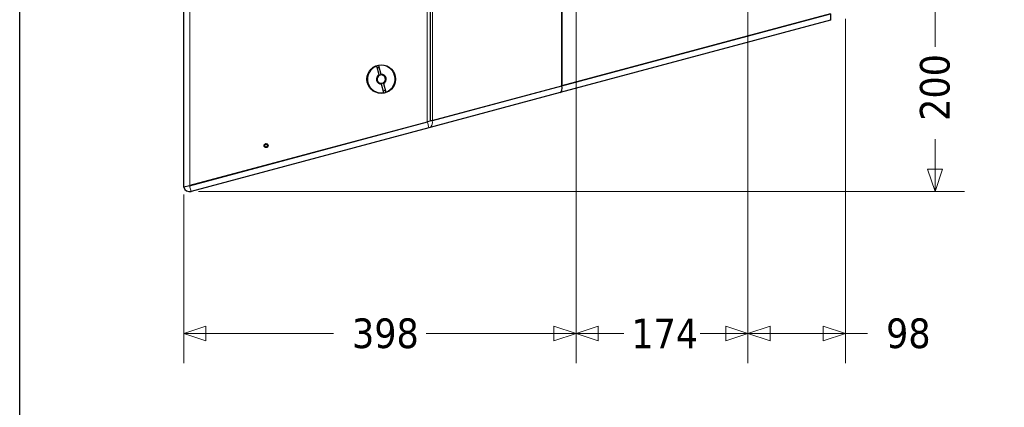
# Model space of a CAD drawing. Header units: millimetres. Extents: x 90 to 4365, y 90 to 3088.
# Tile 12 of 41: x 90 to 1087, y 1502 to 1895. Entities that reach past the tile are written whole.
import ezdxf

# ---------------------------------------------------------------- set-up
doc = ezdxf.new("R2010")
doc.units = ezdxf.units.MM
doc.header["$LTSCALE"] = 15
doc.layers.add('Border (ISO)', color=7, linetype='Continuous', lineweight=25)
doc.layers.add('Visibile (ISO)', color=7, linetype='Continuous', lineweight=25)
doc.layers.add('Quota (ISO)', color=7, linetype='Continuous', lineweight=15, true_color=0x008000)
doc.layers.add('Visibile sottile (ISO)', color=9, linetype='Continuous', lineweight=18, true_color=0x808080)
doc.styles.add('Testo nota (ISO)', font='tahoma.ttf')
doc.dimstyles.new('Default (ISO)', dxfattribs={"dimscale": 15, "dimtxt": 2, "dimasz": 1.5, "dimexe": 2, "dimexo": 0.5, "dimgap": 0.5, "dimtad": 1, "dimtoh": 1, "dimrnd": 1e-08, "dimtxsty": 'Testo nota (ISO)', "dimblk": 'Filled-1', "dimcen": 0.09, "dimdle": 10, "dimclrd": 256, "dimclre": 256, "dimclrt": 256, "dimazin": 2, "dimtfac": 0.75, "dimtmove": 0, "dimatfit": 3, "dimfxl": 0, "dimtolj": 1, "dimtzin": 0, "dimlwd": -1, "dimlwe": -1, "dimarcsym": 0})

# ---------------------------------------------------------------- blocks, each defined once
blk = doc.blocks.new('Bordi Bordo di default')
at = {"layer": 'Border (ISO)', "flags": 128}
blk.add_lwpolyline([(6, 6), (6, 204), (291, 204), (291, 6), (6, 6)], dxfattribs=at)
blk = doc.blocks.new('Filled-1')
at = {"color": 0}
for p, q in [((0, 0), (-1, 0.333)), ((-1, 0.333), (-1, -0.333)), ((-1, 0), (0, 0)), ((-1, -0.333), (0, 0))]:
    blk.add_line(p, q, dxfattribs=at)
at = {"color": 0, "flags": 128}
blk.add_lwpolyline([(-1, -0.333), (0, 0), (-1, 0.333), (-1, -0.333)], dxfattribs=at)
at = {"color": 0}
blk.add_solid([(-1, -0.333), (0, 0), (-1, 0.333), (-1, -0.333)], dxfattribs=at)
blk = doc.blocks.new('*D23')
at = {"layer": 'Defpoints', "color": 0, "transparency": 16777216}
for p in [(817.46, 1962.75), (1016.96, 1962.75), (263.52, 1720.72)]:
    blk.add_point(p, dxfattribs=at)
at = {"layer": 'Quota (ISO)', "transparency": 16777216}
for p, q in [((824.96, 1962.75), (1046.96, 1962.75)), ((1016.96, 1940.25), (1016.96, 1867.33)), ((1016.96, 1743.22), (1016.96, 1773.53)), ((271.02, 1720.72), (1046.96, 1720.72))]:
    blk.add_line(p, q, dxfattribs=at)
at = {"layer": 'Quota (ISO)', "transparency": 16777216, "xscale": 22.5, "yscale": 22.5, "zscale": 22.5}
for p, rotation in [((1016.96, 1962.75), 90), ((1016.96, 1720.72), 270)]:
    blk.add_blockref('Filled-1', p, dxfattribs=dict(at, rotation=rotation))
at = {"layer": 'Quota (ISO)', "transparency": 16777216, "insert": (1016.96, 1781.03), "char_height": 30, "attachment_point": 4, "rotation": 90, "style": 'Testo nota (ISO)'}
blk.add_mtext('\\A1; 200', dxfattribs=at)
blk = doc.blocks.new('*D28')
at = {"layer": 'Defpoints', "color": 0, "transparency": 16777216}
for p in [(653.46, 1972.75), (256.17, 1724.96), (653.46, 1576.79)]:
    blk.add_point(p, dxfattribs=at)
at = {"layer": 'Quota (ISO)', "transparency": 16777216}
for p, q in [((653.46, 1965.25), (653.46, 1546.79)), ((256.17, 1717.46), (256.17, 1546.79)), ((278.67, 1576.79), (407.83, 1576.79)), ((630.96, 1576.79), (501.8, 1576.79))]:
    blk.add_line(p, q, dxfattribs=at)
at = {"layer": 'Quota (ISO)', "transparency": 16777216, "xscale": 22.5, "yscale": 22.5, "zscale": 22.5, "rotation": 180}
blk.add_blockref('Filled-1', (256.17, 1576.79), dxfattribs=at)
at = {"layer": 'Quota (ISO)', "transparency": 16777216, "xscale": 22.5, "yscale": 22.5, "zscale": 22.5}
blk.add_blockref('Filled-1', (653.46, 1576.79), dxfattribs=at)
at = {"layer": 'Quota (ISO)', "transparency": 16777216, "insert": (415.33, 1576.79), "char_height": 30, "attachment_point": 4, "style": 'Testo nota (ISO)'}
blk.add_mtext('\\A1; 398', dxfattribs=at)
blk = doc.blocks.new('*D29')
at = {"layer": 'Defpoints', "color": 0, "transparency": 16777216}
for p in [(653.46, 1972.75), (827.46, 1972.75), (827.46, 1576.79)]:
    blk.add_point(p, dxfattribs=at)
at = {"layer": 'Quota (ISO)', "transparency": 16777216}
for p, q in [((653.46, 1965.25), (653.46, 1546.79)), ((827.46, 1965.25), (827.46, 1546.79)), ((675.96, 1576.79), (701.96, 1576.79)), ((804.96, 1576.79), (778.96, 1576.79))]:
    blk.add_line(p, q, dxfattribs=at)
at = {"layer": 'Quota (ISO)', "transparency": 16777216, "xscale": 22.5, "yscale": 22.5, "zscale": 22.5, "rotation": 180}
blk.add_blockref('Filled-1', (653.46, 1576.79), dxfattribs=at)
at = {"layer": 'Quota (ISO)', "transparency": 16777216, "xscale": 22.5, "yscale": 22.5, "zscale": 22.5}
blk.add_blockref('Filled-1', (827.46, 1576.79), dxfattribs=at)
at = {"layer": 'Quota (ISO)', "transparency": 16777216, "insert": (709.46, 1576.79), "char_height": 30, "attachment_point": 4, "style": 'Testo nota (ISO)'}
blk.add_mtext('\\A1;174', dxfattribs=at)
blk = doc.blocks.new('*D30')
at = {"layer": 'Defpoints', "color": 0, "transparency": 16777216}
for p in [(827.46, 1972.75), (926.17, 1902.88), (926.17, 1576.79)]:
    blk.add_point(p, dxfattribs=at)
at = {"layer": 'Quota (ISO)', "transparency": 16777216}
for p, q in [((827.46, 1965.25), (827.46, 1546.79)), ((926.17, 1895.38), (926.17, 1546.79)), ((849.96, 1576.79), (903.67, 1576.79)), ((926.17, 1576.79), (948.67, 1576.79))]:
    blk.add_line(p, q, dxfattribs=at)
at = {"layer": 'Quota (ISO)', "transparency": 16777216, "xscale": 22.5, "yscale": 22.5, "zscale": 22.5, "rotation": 180}
blk.add_blockref('Filled-1', (827.46, 1576.79), dxfattribs=at)
at = {"layer": 'Quota (ISO)', "transparency": 16777216, "xscale": 22.5, "yscale": 22.5, "zscale": 22.5}
blk.add_blockref('Filled-1', (926.17, 1576.79), dxfattribs=at)
at = {"layer": 'Quota (ISO)', "transparency": 16777216, "insert": (956.17, 1576.79), "char_height": 30, "attachment_point": 4, "style": 'Testo nota (ISO)'}
blk.add_mtext('\\A1; 98', dxfattribs=at)

msp = doc.modelspace()

# ---------------------------------------------------------------- linework, layer by layer
at = {"layer": 'Visibile (ISO)'}
for p, q in [((256.17, 1724.96), (256.17, 2714.536)), ((505.706, 2647.673), (505.706, 1791.823)), ((505.706, 2647.673), (505.706, 1791.823)), ((638.96, 1907.748), (638.96, 1827.528)), ((638.96, 1827.528), (638.96, 1907.748)), ((911.17, 1900.466), (638.96, 1827.528)), ((638.96, 1827.528), (911.17, 1900.466)), ((911.17, 1900.466), (911.17, 1894.255)), ((911.17, 1894.255), (637.225, 1820.852)), ((453.936, 1838.928), (451.59, 1847.684)), ((453.522, 1848.202), (455.868, 1839.445)), ((458.818, 1820.707), (456.472, 1829.463)), ((458.404, 1829.981), (460.75, 1821.225)), ((507.857, 1792.399), (638.96, 1827.528)), ((507.902, 1792.411), (638.96, 1827.528)), ((637.225, 1820.852), (504.435, 1785.27)), ((261.965, 1726.513), (502.882, 1791.066)), ((502.706, 1791.019), (262.17, 1726.567)), ((504.435, 1785.27), (263.518, 1720.717)), ((507.857, 1792.399), (502.882, 1791.066)), ((261.965, 1726.513), (256.17, 1724.96))]:
    msp.add_line(p, q, dxfattribs=at)
for centre, radius in [((456.17, 1834.454), 14.5), ((339.545, 1767.086), 2)]:
    msp.add_circle(centre, radius, dxfattribs=at)
for centre, radius, start, end in [((456.17, 1834.454), 14, 109.096044, 280.903956), ((456.17, 1834.454), 12, 100.219808, 109.780192), ((456.17, 1834.454), 14, 289.096044, 100.903956), ((456.17, 1834.454), 5, 116.536959, 273.463041), ((456.17, 1834.454), 4.188, 118.814396, 271.185604), ((456.17, 1834.454), 4.188, 91.185604, 118.814396), ((456.17, 1834.454), 5, 296.536959, 93.463041), ((456.17, 1834.454), 4.188, 298.814396, 91.185604), ((456.17, 1834.454), 4.188, 271.185604, 298.814396), ((456.17, 1834.454), 12, 280.219808, 289.780192), ((337.873, 1767.086), 0.279, 108.189685, 251.810315), ((337.482, 1768.277), 0.975, 288.189685, 11.810315), ((337.482, 1765.895), 0.975, 348.189685, 71.810315), ((338.709, 1768.534), 0.279, 48.189685, 191.810315), ((338.709, 1765.639), 0.279, 168.189685, 311.810315), ((339.545, 1769.468), 0.975, 228.189685, 311.810315), ((339.545, 1764.704), 0.975, 48.189685, 131.810315), ((340.381, 1768.534), 0.279, 348.189685, 131.810315), ((340.381, 1765.639), 0.279, 228.189685, 11.810315), ((341.608, 1768.277), 0.975, 168.189793, 251.810207), ((341.608, 1765.895), 0.975, 108.189685, 191.810315), ((341.216, 1767.086), 0.279, 288.189793, 71.810207), ((261.965, 1726.513), 6, 195, 285)]:
    msp.add_arc(centre, radius, start, end, dxfattribs=at)
msp.add_ellipse((635.673, 1826.647), major_axis=(1.553, -5.796), ratio=0.5673004, start_param=0, end_param=1.5707963, dxfattribs=at)
for points, weights in [([(454.151, 1838.124), (454.053, 1838.49), (453.936, 1838.928)], [1, 1.00412650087, 1]), ([(455.868, 1839.445), (455.985, 1839.008), (456.083, 1838.641)], [1, 1.00412650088, 1]), ([(456.472, 1829.463), (456.355, 1829.901), (456.256, 1830.267)], [1, 1.00412650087, 1]), ([(458.188, 1830.785), (458.286, 1830.419), (458.404, 1829.981)], [1, 1.00412650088, 1])]:
    msp.add_rational_spline(points, weights, degree=2, dxfattribs=at)
for points, knots in [([(337.795, 1767.325), (337.763, 1767.315), (337.733, 1767.298), (337.683, 1767.255), (337.66, 1767.226), (337.629, 1767.159), (337.621, 1767.122), (337.621, 1767.051), (337.629, 1767.013), (337.66, 1766.947), (337.683, 1766.918), (337.733, 1766.874), (337.763, 1766.858), (337.795, 1766.847)], [0.085145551, 0.085145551, 0.085145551, 0.085145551, 0.095628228, 0.095628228, 0.106325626, 0.106325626, 0.117023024, 0.117023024, 0.127720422, 0.127720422, 0.13841782, 0.13841782, 0.148900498, 0.148900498, 0.148900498, 0.148900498]), ([(338.463, 1768.482), (338.477, 1768.418), (338.485, 1768.352), (338.487, 1768.207), (338.478, 1768.117), (338.433, 1767.938), (338.397, 1767.851), (338.309, 1767.698), (338.251, 1767.623), (338.119, 1767.495), (338.045, 1767.441), (337.918, 1767.371), (337.858, 1767.345), (337.795, 1767.325)], [0.45465579, 0.45465579, 0.45465579, 0.45465579, 0.4751446, 0.4751446, 0.5015906, 0.5015906, 0.52803661, 0.52803661, 0.55448261, 0.55448261, 0.58092861, 0.58092861, 0.60141742, 0.60141742, 0.60141742, 0.60141742]), ([(337.795, 1766.847), (337.858, 1766.827), (337.918, 1766.801), (338.045, 1766.731), (338.119, 1766.678), (338.251, 1766.55), (338.309, 1766.475), (338.397, 1766.322), (338.433, 1766.234), (338.478, 1766.056), (338.487, 1765.965), (338.485, 1765.82), (338.477, 1765.755), (338.463, 1765.69)], [0.45465579, 0.45465579, 0.45465579, 0.45465579, 0.4751446, 0.4751446, 0.5015906, 0.5015906, 0.52803661, 0.52803661, 0.55448261, 0.55448261, 0.58092861, 0.58092861, 0.60141742, 0.60141742, 0.60141742, 0.60141742]), ([(338.877, 1768.721), (338.852, 1768.743), (338.822, 1768.761), (338.76, 1768.783), (338.723, 1768.788), (338.65, 1768.782), (338.614, 1768.77), (338.552, 1768.735), (338.524, 1768.709), (338.482, 1768.649), (338.468, 1768.615), (338.456, 1768.549), (338.456, 1768.515), (338.463, 1768.482)], [0.085145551, 0.085145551, 0.085145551, 0.085145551, 0.095628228, 0.095628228, 0.106325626, 0.106325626, 0.117023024, 0.117023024, 0.127720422, 0.127720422, 0.13841782, 0.13841782, 0.148900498, 0.148900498, 0.148900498, 0.148900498]), ([(338.463, 1765.69), (338.456, 1765.657), (338.456, 1765.623), (338.468, 1765.558), (338.482, 1765.523), (338.524, 1765.463), (338.552, 1765.438), (338.614, 1765.402), (338.65, 1765.39), (338.723, 1765.384), (338.76, 1765.389), (338.822, 1765.411), (338.852, 1765.429), (338.877, 1765.451)], [0.085145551, 0.085145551, 0.085145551, 0.085145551, 0.095628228, 0.095628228, 0.106325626, 0.106325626, 0.117023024, 0.117023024, 0.127720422, 0.127720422, 0.13841782, 0.13841782, 0.148900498, 0.148900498, 0.148900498, 0.148900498]), ([(340.213, 1768.721), (340.164, 1768.677), (340.111, 1768.637), (339.987, 1768.563), (339.904, 1768.525), (339.727, 1768.475), (339.633, 1768.462), (339.457, 1768.462), (339.363, 1768.475), (339.186, 1768.525), (339.103, 1768.563), (338.978, 1768.637), (338.925, 1768.677), (338.877, 1768.721)], [0.45465579, 0.45465579, 0.45465579, 0.45465579, 0.4751446, 0.4751446, 0.5015906, 0.5015906, 0.52803661, 0.52803661, 0.55448261, 0.55448261, 0.58092861, 0.58092861, 0.60141742, 0.60141742, 0.60141742, 0.60141742]), ([(338.877, 1765.451), (338.925, 1765.496), (338.978, 1765.535), (339.103, 1765.61), (339.186, 1765.647), (339.363, 1765.698), (339.457, 1765.71), (339.633, 1765.71), (339.727, 1765.698), (339.904, 1765.647), (339.987, 1765.61), (340.111, 1765.535), (340.164, 1765.496), (340.213, 1765.451)], [0.45465579, 0.45465579, 0.45465579, 0.45465579, 0.4751446, 0.4751446, 0.5015906, 0.5015906, 0.52803661, 0.52803661, 0.55448261, 0.55448261, 0.58092861, 0.58092861, 0.60141742, 0.60141742, 0.60141742, 0.60141742]), ([(340.627, 1768.482), (340.634, 1768.515), (340.634, 1768.549), (340.622, 1768.615), (340.608, 1768.649), (340.566, 1768.709), (340.538, 1768.735), (340.476, 1768.77), (340.44, 1768.782), (340.367, 1768.788), (340.33, 1768.783), (340.267, 1768.761), (340.238, 1768.743), (340.213, 1768.721)], [0.085145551, 0.085145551, 0.085145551, 0.085145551, 0.095628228, 0.095628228, 0.106325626, 0.106325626, 0.117023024, 0.117023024, 0.127720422, 0.127720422, 0.13841782, 0.13841782, 0.148900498, 0.148900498, 0.148900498, 0.148900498]), ([(340.213, 1765.451), (340.238, 1765.429), (340.267, 1765.411), (340.33, 1765.389), (340.367, 1765.384), (340.44, 1765.39), (340.476, 1765.402), (340.538, 1765.438), (340.566, 1765.463), (340.608, 1765.523), (340.622, 1765.558), (340.634, 1765.623), (340.634, 1765.657), (340.627, 1765.69)], [0.085145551, 0.085145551, 0.085145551, 0.085145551, 0.095628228, 0.095628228, 0.106325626, 0.106325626, 0.117023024, 0.117023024, 0.127720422, 0.127720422, 0.13841782, 0.13841782, 0.148900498, 0.148900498, 0.148900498, 0.148900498]), ([(341.295, 1767.325), (341.232, 1767.345), (341.172, 1767.371), (341.045, 1767.441), (340.971, 1767.495), (340.838, 1767.623), (340.781, 1767.698), (340.692, 1767.851), (340.656, 1767.938), (340.611, 1768.117), (340.602, 1768.207), (340.605, 1768.352), (340.613, 1768.418), (340.627, 1768.482)], [0.45465696, 0.45465696, 0.45465696, 0.45465696, 0.47514564, 0.47514564, 0.50159168, 0.50159168, 0.52803773, 0.52803773, 0.55448378, 0.55448378, 0.58092983, 0.58092983, 0.6014185, 0.6014185, 0.6014185, 0.6014185]), ([(340.627, 1765.69), (340.613, 1765.755), (340.605, 1765.82), (340.602, 1765.965), (340.611, 1766.056), (340.656, 1766.234), (340.692, 1766.322), (340.781, 1766.475), (340.838, 1766.55), (340.971, 1766.678), (341.045, 1766.731), (341.172, 1766.801), (341.232, 1766.827), (341.295, 1766.847)], [0.45465579, 0.45465579, 0.45465579, 0.45465579, 0.4751446, 0.4751446, 0.5015906, 0.5015906, 0.52803661, 0.52803661, 0.55448261, 0.55448261, 0.58092861, 0.58092861, 0.60141741, 0.60141741, 0.60141741, 0.60141741]), ([(341.295, 1766.847), (341.327, 1766.858), (341.357, 1766.874), (341.407, 1766.918), (341.43, 1766.947), (341.461, 1767.013), (341.469, 1767.051), (341.469, 1767.122), (341.461, 1767.159), (341.43, 1767.226), (341.407, 1767.255), (341.357, 1767.298), (341.327, 1767.315), (341.295, 1767.325)], [0.085145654, 0.085145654, 0.085145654, 0.085145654, 0.095628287, 0.095628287, 0.106325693, 0.106325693, 0.117023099, 0.117023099, 0.127720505, 0.127720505, 0.138417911, 0.138417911, 0.148900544, 0.148900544, 0.148900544, 0.148900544])]:
    msp.add_open_spline(points, degree=3, knots=knots, dxfattribs=at)
at = {"layer": 'Visibile sottile (ISO)'}
for p, q in [((262.17, 1726.567), (262.17, 2712.929)), ((502.706, 1791.019), (502.706, 2648.477)), ((507.902, 2647.085), (507.902, 1792.411)), ((504.435, 1785.27), (502.882, 1791.066)), ((337.786, 1767.351), (337.795, 1767.325)), ((337.786, 1766.822), (337.795, 1766.847)), ((338.436, 1768.477), (338.463, 1768.482)), ((338.436, 1765.696), (338.463, 1765.69)), ((338.895, 1768.741), (338.877, 1768.721)), ((338.895, 1765.431), (338.877, 1765.451)), ((340.195, 1768.741), (340.213, 1768.721)), ((340.195, 1765.431), (340.213, 1765.451)), ((340.653, 1768.477), (340.627, 1768.482)), ((340.653, 1765.696), (340.627, 1765.69)), ((341.303, 1767.351), (341.295, 1767.325)), ((341.303, 1766.822), (341.295, 1766.847)), ((261.965, 1726.513), (263.518, 1720.717))]:
    msp.add_line(p, q, dxfattribs=at)
msp.add_ellipse((502.882, 1791.066), major_axis=(1.553, -5.796), ratio=0.8583563, start_param=0, end_param=1.5707963, dxfattribs=at)

# ---------------------------------------------------------------- block references
at = {"xscale": 15, "yscale": 15, "zscale": 15}
msp.add_blockref('Bordi Bordo di default', (0, 0), dxfattribs=at)

# ---------------------------------------------------------------- dimensions: what is measured, and where the dimension line sits
at = {"layer": 'Quota (ISO)'}
dim = msp.add_linear_dim(base=(653.46, 1576.789), p1=(256.17, 1724.96), p2=(653.46, 1972.748), text=' 398', dimstyle='Default (ISO)', override={"dimgap": 0.5, "dimtad": 0, "dimtoh": 0, "dimdec": 2, "dimtol": 0, "dimlim": 0, "dimtp": 0, "dimtm": 0, "dimtdec": 2, "dimtofl": 0, "dimatfit": 1}, dxfattribs=at)
dim.commit()
dim.dimension.update_dxf_attribs({"geometry": '*D28', "text_midpoint": (454.815, 1576.789), "dimtype": 160})
dim = msp.add_linear_dim(base=(827.46, 1576.789), p1=(653.46, 1972.748), p2=(827.46, 1972.748), dimstyle='Default (ISO)', override={"dimgap": 0.5, "dimtad": 0, "dimtoh": 0, "dimdec": 2, "dimtol": 0, "dimlim": 0, "dimtp": 0, "dimtm": 0, "dimtdec": 2, "dimtofl": 0, "dimatfit": 1}, dxfattribs=at)
dim.commit()
dim.dimension.update_dxf_attribs({"geometry": '*D29', "text_midpoint": (740.46, 1576.789), "dimtype": 160})
for base, p1, p2, angle, text, override, picture, middle in [((926.17, 1576.789), (827.46, 1972.748), (926.17, 1902.878), 180, ' 98', {"dimgap": 0.5, "dimtad": 0, "dimtoh": 0, "dimdec": 2, "dimtol": 0, "dimlim": 0, "dimtp": 0, "dimtm": 0, "dimtdec": 2, "dimtofl": 0, "dimatfit": 2}, '*D30', (984.397, 1576.789)), ((1016.961, 1962.748), (263.518, 1720.717), (817.46, 1962.748), 90, ' 200', {"dimgap": 0.5, "dimtad": 0, "dimtoh": 0, "dimdec": 2, "dimtol": 0, "dimlim": 0, "dimtp": 0, "dimtm": 0, "dimtdec": 2, "dimtofl": 0, "dimatfit": 1}, '*D23', (1016.961, 1820.433))]:
    dim = msp.add_linear_dim(base=base, p1=p1, p2=p2, angle=angle, text=text, dimstyle='Default (ISO)', override=override, dxfattribs=at)
    dim.commit()
    dim.dimension.update_dxf_attribs({"geometry": picture, "text_midpoint": middle, "dimtype": 160})

doc.saveas('drawing.dxf')
